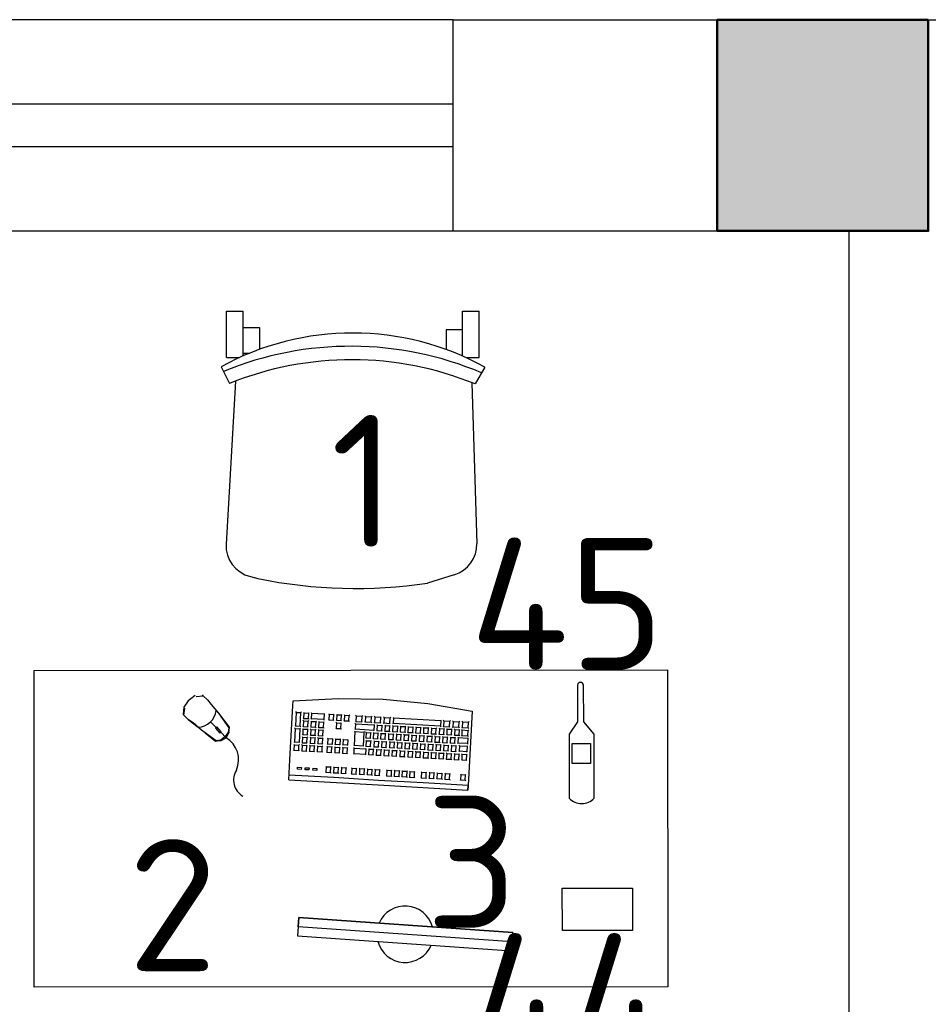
# Model space of a CAD drawing. Header units: millimetres. Extents: x 151654 to 877351, y 70322 to 154322.
# Tile 16 of 173: x 228051 to 229772, y 103674 to 105538. Entities that reach past the tile are written whole.
import ezdxf

# ---------------------------------------------------------------- set-up
doc = ezdxf.new("R2010")
doc.units = ezdxf.units.MM
doc.layers.add('kolonn', color=7, linetype='Continuous')
doc.layers.add('технологич.о', color=152, linetype='Continuous', lineweight=30)
doc.styles.add('GOST', font='isocpeur.ttf')

# ---------------------------------------------------------------- blocks, each defined once
blk = doc.blocks.new('ghsdd')
at = {"ltscale": 50, "true_color": 0x757575}
h = blk.add_hatch(color=8, dxfattribs=at)
h.paths.add_polyline_path([(0, 200), (-200, 200), (-200, 0), (0, 0)])
h.paths.add_polyline_path([(200, 0), (200, 200), (0, 200), (0, 0)])
h.paths.add_polyline_path([(0, 0), (-200, 0), (-200, -200), (0, -200)])
h.paths.add_polyline_path([(0, 0), (0, -200), (200, -200), (200, 0)])
at = {"lineweight": 50, "ltscale": 50}
blk.add_lwpolyline([(200, 200), (200, -200), (-200, -200), (-200, 200), (200, 200)], dxfattribs=at)
blk = doc.blocks.new('клавиатура')
at = {"layer": 'технологич.о', "ltscale": 2}
for p, q in [((-819747.7, 168021.3), (-819733.3, 168105.6)), ((-819733.3, 168105.6), (-819592.6, 168097.4)), ((-819714.5, 168085.6), (-819713.1, 168087)), ((-819712.4, 168098.6), (-819713.7, 168099.7)), ((-819713.1, 168087), (-819712.4, 168098.6)), ((-819713.1, 168087), (-819702.6, 168086.4)), ((-819701.9, 168098), (-819712.4, 168098.6)), ((-819702.6, 168086.4), (-819701.9, 168098)), ((-819702.6, 168086.4), (-819701.7, 168085.3)), ((-819701.9, 168098), (-819700.9, 168098.7)), ((-819699, 168085.1), (-819697.8, 168086)), ((-819697.1, 168097.7), (-819698.3, 168098.8)), ((-819697.8, 168086), (-819697.1, 168097.7)), ((-819697.8, 168086), (-819687.3, 168085.4)), ((-819686.6, 168097.1), (-819697.1, 168097.7)), ((-819687.3, 168085.4), (-819686.6, 168097.1)), ((-819687.3, 168085.4), (-819686.5, 168084.7)), ((-819686.6, 168097.1), (-819685.7, 168097.7)), ((-819682.4, 168096.8), (-819683.4, 168097.8)), ((-819683.4, 168078.8), (-819682.4, 168096.8)), ((-819682.4, 168096.8), (-819671.9, 168096.2)), ((-819671.9, 168096.2), (-819672.9, 168078.2)), ((-819671.9, 168096.2), (-819671.1, 168096.8)), ((-819667.1, 168095.9), (-819668, 168096.8)), ((-819667.9, 168081.1), (-819667.1, 168095.9)), ((-819667.1, 168095.9), (-819656.6, 168095.3)), ((-819656.6, 168095.3), (-819657.4, 168080.5)), ((-819656.6, 168095.3), (-819655.8, 168095.8)), ((-819652.7, 168085.2), (-819651.7, 168086)), ((-819651.1, 168095), (-819652.1, 168095.9)), ((-819651.7, 168086), (-819651.1, 168095)), ((-819651.7, 168086), (-819641.1, 168085.4)), ((-819640.6, 168094.4), (-819651.1, 168095)), ((-819641.1, 168085.4), (-819640.6, 168094.4)), ((-819641.1, 168085.4), (-819640.5, 168084.8)), ((-819640.6, 168094.4), (-819639.9, 168094.9)), ((-819613.1, 168092.8), (-819613.9, 168093.5)), ((-819613.7, 168083.8), (-819613.1, 168092.8)), ((-819602.6, 168092.2), (-819613.1, 168092.8)), ((-819603.1, 168083.2), (-819602.6, 168092.2)), ((-819602.6, 168092.2), (-819601.7, 168092.8)), ((-819592.6, 168097.4), (-819598, 168012.6)), ((-819593.9, 167927.3), (-819584.1, 168096.9)), ((-819584.1, 168096.9), (-819592.6, 168097.4)), ((-819591.9, 168097.4), (-819584.1, 168096.9)), ((-819715.4, 168067.9), (-819714.1, 168069.2)), ((-819713.5, 168080.8), (-819714.7, 168081.9)), ((-819714.1, 168069.2), (-819713.5, 168080.8)), ((-819714.1, 168069.2), (-819703.6, 168068.6)), ((-819702.9, 168080.2), (-819713.5, 168080.8)), ((-819703.6, 168068.6), (-819702.9, 168080.2)), ((-819703.6, 168068.6), (-819702.8, 168067.6)), ((-819702.9, 168080.2), (-819701.9, 168080.9)), ((-819699.1, 168066.6), (-819700.1, 168067.5)), ((-819699.9, 168071.3), (-819698.8, 168072.2)), ((-819699.6, 168057.6), (-819699.1, 168066.6)), ((-819698.2, 168081.2), (-819699.3, 168082.2)), ((-819688.6, 168066), (-819699.1, 168066.6)), ((-819698.8, 168072.2), (-819698.2, 168081.2)), ((-819698.8, 168072.2), (-819688.2, 168071.6)), ((-819687.7, 168080.6), (-819698.2, 168081.2)), ((-819689.1, 168057), (-819688.6, 168066)), ((-819688.6, 168066), (-819687.8, 168066.5)), ((-819688.2, 168071.6), (-819687.7, 168080.6)), ((-819688.2, 168071.6), (-819687.5, 168070.9)), ((-819687.7, 168080.6), (-819686.8, 168081.2)), ((-819684.5, 168077.9), (-819683.4, 168078.8)), ((-819683.3, 168073.1), (-819684.3, 168074)), ((-819683.9, 168064.2), (-819683.3, 168073.1)), ((-819683.4, 168078.8), (-819672.9, 168078.2)), ((-819672.8, 168072.5), (-819683.3, 168073.1)), ((-819673.3, 168063.6), (-819672.8, 168072.5)), ((-819672.9, 168078.2), (-819672.3, 168077.5)), ((-819672.8, 168072.5), (-819672.1, 168073)), ((-819669.4, 168065.2), (-819668.4, 168066)), ((-819668.9, 168080.2), (-819667.9, 168081.1)), ((-819667.9, 168075), (-819668.8, 168075.8)), ((-819668.4, 168066), (-819667.9, 168075)), ((-819668.4, 168066), (-819657.8, 168065.4)), ((-819667.9, 168081.1), (-819657.4, 168080.5)), ((-819657.3, 168074.4), (-819667.9, 168075)), ((-819657.8, 168065.4), (-819657.3, 168074.4)), ((-819657.4, 168080.5), (-819656.8, 168079.9)), ((-819657.3, 168074.4), (-819656.6, 168074.9)), ((-819652.8, 168065.9), (-819653.7, 168066.8)), ((-819653.5, 168070.7), (-819652.5, 168071.5)), ((-819653.3, 168057), (-819652.8, 168065.9)), ((-819652, 168080.5), (-819652.9, 168081.3)), ((-819642.3, 168065.3), (-819652.8, 168065.9)), ((-819652.5, 168071.5), (-819652, 168080.5)), ((-819652.5, 168071.5), (-819642, 168070.9)), ((-819641.5, 168079.9), (-819652, 168080.5)), ((-819642.3, 168065.3), (-819641.6, 168065.8)), ((-819642, 168070.9), (-819641.5, 168079.9)), ((-819642, 168070.9), (-819641.4, 168070.3)), ((-819641.5, 168079.9), (-819640.8, 168080.4)), ((-819614.5, 168083.2), (-819613.7, 168083.8)), ((-819613.7, 168083.8), (-819603.1, 168083.2)), ((-819603.1, 168083.2), (-819602.3, 168082.4)), ((-819715.5, 168046), (-819716.6, 168047.1)), ((-819716.4, 168050.3), (-819715.2, 168051.6)), ((-819714.5, 168063.2), (-819715.6, 168064.3)), ((-819715.2, 168051.6), (-819714.5, 168063.2)), ((-819715.2, 168051.6), (-819704.6, 168051)), ((-819704, 168062.6), (-819714.5, 168063.2)), ((-819704.6, 168051), (-819704, 168062.6)), ((-819704.6, 168051), (-819703.9, 168050)), ((-819704, 168062.6), (-819703, 168063.2)), ((-819699.9, 168052), (-819700.9, 168052.9)), ((-819700.7, 168056.8), (-819699.6, 168057.6)), ((-819700.5, 168043.1), (-819699.9, 168052)), ((-819689.4, 168051.4), (-819699.9, 168052)), ((-819699.6, 168057.6), (-819689.1, 168057)), ((-819689.9, 168042.5), (-819689.4, 168051.4)), ((-819689.4, 168051.4), (-819688.7, 168051.9)), ((-819689.1, 168057), (-819688.4, 168056.4)), ((-819685.7, 168048.8), (-819684.7, 168049.6)), ((-819684.2, 168058.5), (-819685.1, 168059.3)), ((-819684.9, 168063.3), (-819683.9, 168064.2)), ((-819684.7, 168049.6), (-819684.2, 168058.5)), ((-819684.7, 168049.6), (-819674.2, 168048.9)), ((-819673.7, 168057.9), (-819684.2, 168058.5)), ((-819683.9, 168064.2), (-819673.3, 168063.6)), ((-819674.2, 168048.9), (-819673.7, 168057.9)), ((-819674.2, 168048.9), (-819673.6, 168048.4)), ((-819673.7, 168057.9), (-819673, 168058.4)), ((-819673.3, 168063.6), (-819672.7, 168062.9)), ((-819670.2, 168050.7), (-819669.2, 168051.4)), ((-819668.7, 168060.4), (-819669.5, 168061.2)), ((-819669.2, 168051.4), (-819668.7, 168060.4)), ((-819669.2, 168051.4), (-819658.7, 168050.8)), ((-819658.2, 168059.8), (-819668.7, 168060.4)), ((-819658.7, 168050.8), (-819658.2, 168059.8)), ((-819658.7, 168050.8), (-819658.1, 168050.2)), ((-819658.2, 168059.8), (-819657.5, 168060.2)), ((-819657.8, 168065.4), (-819657.3, 168064.8)), ((-819653.7, 168051.4), (-819654.6, 168052.2)), ((-819654.3, 168056.2), (-819653.3, 168057)), ((-819654.2, 168042.4), (-819653.7, 168051.4)), ((-819643.1, 168050.8), (-819653.7, 168051.4)), ((-819653.3, 168057), (-819642.8, 168056.3)), ((-819643.7, 168041.8), (-819643.1, 168050.8)), ((-819643.1, 168050.8), (-819642.4, 168051.3)), ((-819642.8, 168056.3), (-819642.3, 168065.3)), ((-819642.8, 168056.3), (-819642.2, 168055.7)), ((-819615.7, 168048.1), (-819616.5, 168048.8)), ((-819616.2, 168053.6), (-819615.4, 168054.3)), ((-819616.2, 168039.1), (-819615.7, 168048.1)), ((-819605.2, 168047.5), (-819615.7, 168048.1)), ((-819614.8, 168063.2), (-819615.6, 168064)), ((-819615.4, 168054.3), (-819614.8, 168063.2)), ((-819615.4, 168054.3), (-819604.8, 168053.7)), ((-819604.3, 168062.6), (-819614.8, 168063.2)), ((-819605.7, 168038.5), (-819605.2, 168047.5)), ((-819605.2, 168047.5), (-819604.3, 168048.1)), ((-819604.8, 168053.7), (-819604.3, 168062.6)), ((-819604.8, 168053.7), (-819604.1, 168052.9)), ((-819604.3, 168062.6), (-819603.4, 168063.3)), ((-819720.7, 167956.1), (-819715.5, 168046)), ((-819715.5, 168046), (-819705, 168045.4)), ((-819705, 168045.4), (-819710.2, 167955.5)), ((-819705, 168045.4), (-819704.1, 168046)), ((-819700.8, 168037.3), (-819701.7, 168038.2)), ((-819701.5, 168042.2), (-819700.5, 168043.1)), ((-819701.3, 168028.3), (-819700.8, 168037.3)), ((-819690.3, 168036.7), (-819700.8, 168037.3)), ((-819700.5, 168043.1), (-819689.9, 168042.5)), ((-819690.8, 168027.7), (-819690.3, 168036.7)), ((-819690.3, 168036.7), (-819689.5, 168037.2)), ((-819689.9, 168042.5), (-819689.3, 168041.8)), ((-819685.9, 168029.2), (-819686.8, 168030)), ((-819686.5, 168034.2), (-819685.5, 168035)), ((-819686.4, 168020.3), (-819685.9, 168029.2)), ((-819685, 168044), (-819685.9, 168044.8)), ((-819675.4, 168028.6), (-819685.9, 168029.2)), ((-819685.5, 168035), (-819685, 168044)), ((-819685.5, 168035), (-819675, 168034.4)), ((-819674.5, 168043.3), (-819685, 168044)), ((-819675.9, 168019.6), (-819675.4, 168028.6)), ((-819675.4, 168028.6), (-819674.7, 168029.1)), ((-819675, 168034.4), (-819674.5, 168043.3)), ((-819675, 168034.4), (-819674.4, 168033.8)), ((-819674.5, 168043.3), (-819673.8, 168043.8)), ((-819670.4, 168031.1), (-819671.2, 168031.9)), ((-819671, 168036.1), (-819670.1, 168036.8)), ((-819670.9, 168022.1), (-819670.4, 168031.1)), ((-819669.5, 168045.8), (-819670.4, 168046.6)), ((-819659.9, 168030.5), (-819670.4, 168031.1)), ((-819670.1, 168036.8), (-819669.5, 168045.8)), ((-819670.1, 168036.8), (-819659.5, 168036.2)), ((-819659, 168045.2), (-819669.5, 168045.8)), ((-819660.4, 168021.5), (-819659.9, 168030.5)), ((-819659.9, 168030.5), (-819659.2, 168030.9)), ((-819659.5, 168036.2), (-819659, 168045.2)), ((-819659.5, 168036.2), (-819659, 168035.7)), ((-819659, 168045.2), (-819658.4, 168045.6)), ((-819654.5, 168036.8), (-819655.4, 168037.7)), ((-819655.2, 168041.6), (-819654.2, 168042.4)), ((-819655, 168027.9), (-819654.5, 168036.8)), ((-819644, 168036.2), (-819654.5, 168036.8)), ((-819654.2, 168042.4), (-819643.7, 168041.8)), ((-819644.5, 168027.3), (-819644, 168036.2)), ((-819644, 168036.2), (-819643.3, 168036.7)), ((-819643.7, 168041.8), (-819643.1, 168041.2)), ((-819616.6, 168033.3), (-819617.4, 168034)), ((-819617.1, 168038.4), (-819616.2, 168039.1)), ((-819617.1, 168024.3), (-819616.6, 168033.3)), ((-819606.1, 168032.7), (-819616.6, 168033.3)), ((-819616.2, 168039.1), (-819605.7, 168038.5)), ((-819606.6, 168023.7), (-819606.1, 168032.7)), ((-819606.1, 168032.7), (-819605.1, 168033.3)), ((-819605.7, 168038.5), (-819604.9, 168037.7)), ((-819756.1, 167936.7), (-819747.7, 168021.3)), ((-819703.2, 168012.6), (-819702.2, 168013.4)), ((-819701.7, 168022.4), (-819702.6, 168023.3)), ((-819702.3, 168027.5), (-819701.3, 168028.3)), ((-819702.2, 168013.4), (-819701.7, 168022.4)), ((-819702.2, 168013.4), (-819691.6, 168012.8)), ((-819691.1, 168021.8), (-819701.7, 168022.4)), ((-819701.3, 168028.3), (-819690.8, 168027.7)), ((-819691.6, 168012.8), (-819691.1, 168021.8)), ((-819691.6, 168012.8), (-819691, 168012.2)), ((-819691.1, 168021.8), (-819690.4, 168022.3)), ((-819690.8, 168027.7), (-819690.1, 168027.1)), ((-819686.7, 168014.3), (-819687.6, 168015.1)), ((-819687.4, 168019.5), (-819686.4, 168020.3)), ((-819687.3, 168005.3), (-819686.7, 168014.3)), ((-819676.2, 168013.7), (-819686.7, 168014.3)), ((-819686.4, 168020.3), (-819675.9, 168019.6)), ((-819676.7, 168004.7), (-819676.2, 168013.7)), ((-819676.2, 168013.7), (-819675.6, 168014.2)), ((-819675.9, 168019.6), (-819675.3, 168019.1)), ((-819671.3, 168016.2), (-819672.1, 168017)), ((-819671.9, 168021.4), (-819670.9, 168022.1)), ((-819671.8, 168007.2), (-819671.3, 168016.2)), ((-819660.7, 168015.6), (-819671.3, 168016.2)), ((-819670.9, 168022.1), (-819660.4, 168021.5)), ((-819661.3, 168006.6), (-819660.7, 168015.6)), ((-819660.7, 168015.6), (-819660.1, 168016)), ((-819660.4, 168021.5), (-819659.8, 168020.9)), ((-819656.9, 168012.5), (-819655.9, 168013.3)), ((-819655.4, 168022.3), (-819656.3, 168023.1)), ((-819656, 168027.1), (-819655, 168027.9)), ((-819655.9, 168013.3), (-819655.4, 168022.3)), ((-819655.9, 168013.3), (-819645.3, 168012.7)), ((-819644.8, 168021.7), (-819655.4, 168022.3)), ((-819655, 168027.9), (-819644.5, 168027.3)), ((-819645.3, 168012.7), (-819644.8, 168021.7)), ((-819645.3, 168012.7), (-819644.8, 168012.1)), ((-819644.8, 168021.7), (-819644.1, 168022.2)), ((-819644.5, 168027.3), (-819643.9, 168026.6)), ((-819617.4, 168018.4), (-819618.2, 168019.1)), ((-819618, 168023.7), (-819617.1, 168024.3)), ((-819618, 168009.4), (-819617.4, 168018.4)), ((-819606.9, 168017.8), (-819617.4, 168018.4)), ((-819617.1, 168024.3), (-819606.6, 168023.7)), ((-819607.4, 168008.8), (-819606.9, 168017.8)), ((-819606.9, 168017.8), (-819606, 168018.4)), ((-819606.6, 168023.7), (-819605.8, 168022.9)), ((-819598, 168012.6), (-819602.5, 167927.8)), ((-819703.3, 167993.3), (-819704.3, 167994.1)), ((-819704, 167998.1), (-819703, 167998.9)), ((-819703.9, 167984.3), (-819703.3, 167993.3)), ((-819702.5, 168007.8), (-819703.4, 168008.7)), ((-819692.8, 167992.7), (-819703.3, 167993.3)), ((-819703, 167998.9), (-819702.5, 168007.8)), ((-819703, 167998.9), (-819692.5, 167998.2)), ((-819692, 168007.2), (-819702.5, 168007.8)), ((-819693.3, 167983.7), (-819692.8, 167992.7)), ((-819692.8, 167992.7), (-819692.1, 167993.1)), ((-819692.5, 167998.2), (-819692, 168007.2)), ((-819692.5, 167998.2), (-819691.9, 167997.6)), ((-819692, 168007.2), (-819691.2, 168007.7)), ((-819687.6, 167999.8), (-819688.4, 168000.6)), ((-819688.2, 168004.6), (-819687.3, 168005.3)), ((-819688.1, 167990.8), (-819687.6, 167999.8)), ((-819677.1, 167999.1), (-819687.6, 167999.8)), ((-819687.3, 168005.3), (-819676.7, 168004.7)), ((-819677.6, 167990.2), (-819677.1, 167999.1)), ((-819677.1, 167999.1), (-819676.4, 167999.6)), ((-819676.7, 168004.7), (-819676.2, 168004.2)), ((-819673.5, 167991.9), (-819672.6, 167992.6)), ((-819672.1, 168001.6), (-819672.9, 168002.4)), ((-819672.7, 168006.5), (-819671.8, 168007.2)), ((-819672.6, 167992.6), (-819672.1, 168001.6)), ((-819672.6, 167992.6), (-819662.1, 167992)), ((-819661.6, 168001), (-819672.1, 168001.6)), ((-819671.8, 168007.2), (-819661.3, 168006.6)), ((-819662.1, 167992), (-819661.6, 168001)), ((-819662.1, 167992), (-819661.6, 167991.5)), ((-819661.6, 168001), (-819661, 168001.4)), ((-819661.3, 168006.6), (-819660.7, 168006)), ((-819657.1, 167992.7), (-819657.9, 167993.5)), ((-819657.7, 167997.5), (-819656.7, 167998.3)), ((-819657.6, 167983.8), (-819657.1, 167992.7)), ((-819656.2, 168007.2), (-819657.1, 168008.1)), ((-819646.5, 167992.1), (-819657.1, 167992.7)), ((-819656.7, 167998.3), (-819656.2, 168007.2)), ((-819656.7, 167998.3), (-819646.2, 167997.6)), ((-819645.7, 168006.6), (-819656.2, 168007.2)), ((-819647.1, 167983.1), (-819646.5, 167992.1)), ((-819646.5, 167992.1), (-819645.9, 167992.6)), ((-819646.2, 167997.6), (-819645.7, 168006.6)), ((-819646.2, 167997.6), (-819645.6, 167997.1)), ((-819645.7, 168006.6), (-819645, 168007.1)), ((-819618.7, 167996.3), (-819619.5, 167997)), ((-819619.2, 167987.3), (-819618.7, 167996.3)), ((-819618.8, 168008.7), (-819618, 168009.4)), ((-819608.2, 167995.7), (-819618.7, 167996.3)), ((-819618, 168009.4), (-819607.4, 168008.8)), ((-819608.7, 167986.7), (-819608.2, 167995.7)), ((-819608.2, 167995.7), (-819607.3, 167996.3)), ((-819607.4, 168008.8), (-819606.7, 168008)), ((-819704.2, 167978.7), (-819705.1, 167979.6)), ((-819704.9, 167983.5), (-819703.9, 167984.3)), ((-819704.7, 167969.8), (-819704.2, 167978.7)), ((-819693.7, 167978.1), (-819704.2, 167978.7)), ((-819703.9, 167984.3), (-819693.3, 167983.7)), ((-819694.2, 167969.2), (-819693.7, 167978.1)), ((-819693.7, 167978.1), (-819693, 167978.6)), ((-819693.3, 167983.7), (-819692.7, 167983.1)), ((-819689.9, 167975.5), (-819689, 167976.2)), ((-819688.4, 167985.2), (-819689.3, 167986)), ((-819689, 167990), (-819688.1, 167990.8)), ((-819689, 167976.2), (-819688.4, 167985.2)), ((-819689, 167976.2), (-819678.4, 167975.6)), ((-819677.9, 167984.6), (-819688.4, 167985.2)), ((-819688.1, 167990.8), (-819677.6, 167990.2)), ((-819678.4, 167975.6), (-819677.9, 167984.6)), ((-819678.4, 167975.6), (-819677.9, 167975.1)), ((-819677.9, 167984.6), (-819677.3, 167985)), ((-819677.6, 167990.2), (-819677, 167989.6)), ((-819673.8, 167972.5), (-819674.6, 167973.3)), ((-819674.4, 167977.4), (-819673.5, 167978.1)), ((-819674.3, 167963.6), (-819673.8, 167972.5)), ((-819672.9, 167987), (-819673.8, 167987.8)), ((-819663.3, 167971.9), (-819673.8, 167972.5)), ((-819673.5, 167978.1), (-819672.9, 167987)), ((-819673.5, 167978.1), (-819662.9, 167977.5)), ((-819662.4, 167986.4), (-819672.9, 167987)), ((-819662.9, 167977.5), (-819662.4, 167986.4)), ((-819662.9, 167977.5), (-819662.4, 167976.9)), ((-819662.4, 167986.4), (-819661.8, 167986.9)), ((-819657.9, 167977.7), (-819658.8, 167978.5)), ((-819658.6, 167983), (-819657.6, 167983.8)), ((-819658.5, 167968.7), (-819657.9, 167977.7)), ((-819647.4, 167977), (-819657.9, 167977.7)), ((-819657.6, 167983.8), (-819647.1, 167983.1)), ((-819647.9, 167968.1), (-819647.4, 167977)), ((-819647.4, 167977), (-819646.7, 167977.5)), ((-819647.1, 167983.1), (-819646.5, 167982.6)), ((-819620.9, 167972.2), (-819620.1, 167972.9)), ((-819619.6, 167981.8), (-819620.3, 167982.6)), ((-819620.1, 167986.6), (-819619.2, 167987.3)), ((-819620.1, 167972.9), (-819619.6, 167981.8)), ((-819620.1, 167972.9), (-819609.6, 167972.2)), ((-819609, 167981.2), (-819619.6, 167981.8)), ((-819619.2, 167987.3), (-819608.7, 167986.7)), ((-819609.6, 167972.2), (-819609, 167981.2)), ((-819609, 167981.2), (-819608.1, 167981.8)), ((-819608.7, 167986.7), (-819607.9, 167985.9)), ((-819721.8, 167954.9), (-819720.7, 167956.1)), ((-819720.7, 167956.1), (-819710.2, 167955.5)), ((-819710.2, 167955.5), (-819709.5, 167954.6)), ((-819706.5, 167954.4), (-819705.5, 167955.2)), ((-819705, 167964.2), (-819705.9, 167965)), ((-819705.7, 167969), (-819704.7, 167969.8)), ((-819705.5, 167955.2), (-819705, 167964.2)), ((-819705.5, 167955.2), (-819695, 167954.6)), ((-819694.5, 167963.6), (-819705, 167964.2)), ((-819704.7, 167969.8), (-819694.2, 167969.2)), ((-819695, 167954.6), (-819694.5, 167963.6)), ((-819695, 167954.6), (-819694.4, 167954)), ((-819694.5, 167963.6), (-819693.8, 167964)), ((-819694.2, 167969.2), (-819693.6, 167968.6)), ((-819690.1, 167956.1), (-819690.9, 167956.9)), ((-819690.7, 167961), (-819689.8, 167961.7)), ((-819690.6, 167947.1), (-819690.1, 167956.1)), ((-819689.3, 167970.7), (-819690.1, 167971.4)), ((-819679.6, 167955.5), (-819690.1, 167956.1)), ((-819689.8, 167961.7), (-819689.3, 167970.7)), ((-819689.8, 167961.7), (-819679.3, 167961.1)), ((-819678.7, 167970.1), (-819689.3, 167970.7)), ((-819680.1, 167946.5), (-819679.6, 167955.5)), ((-819679.6, 167955.5), (-819679, 167955.9)), ((-819679.3, 167961.1), (-819678.7, 167970.1)), ((-819679.3, 167961.1), (-819678.7, 167960.5)), ((-819678.7, 167970.1), (-819678.1, 167970.5)), ((-819674.6, 167958), (-819675.4, 167958.7)), ((-819675.2, 167962.8), (-819674.3, 167963.6)), ((-819675.2, 167949), (-819674.6, 167958)), ((-819664.1, 167957.3), (-819674.6, 167958)), ((-819674.3, 167963.6), (-819663.8, 167962.9)), ((-819664.6, 167948.4), (-819664.1, 167957.3)), ((-819664.1, 167957.3), (-819663.5, 167957.8)), ((-819663.8, 167962.9), (-819663.3, 167971.9)), ((-819663.8, 167962.9), (-819663.3, 167962.4)), ((-819663.3, 167971.9), (-819662.7, 167972.3)), ((-819658.8, 167962.6), (-819659.7, 167963.5)), ((-819659.4, 167967.9), (-819658.5, 167968.7)), ((-819659.3, 167953.7), (-819658.8, 167962.6)), ((-819648.3, 167962), (-819658.8, 167962.6)), ((-819658.5, 167968.7), (-819647.9, 167968.1)), ((-819648.8, 167953.1), (-819648.3, 167962)), ((-819648.3, 167962), (-819647.6, 167962.5)), ((-819647.9, 167968.1), (-819647.4, 167967.5)), ((-819621.8, 167957.7), (-819620.9, 167958.3)), ((-819620.4, 167967.3), (-819621.2, 167968)), ((-819620.9, 167958.3), (-819620.4, 167967.3)), ((-819620.9, 167958.3), (-819610.4, 167957.7)), ((-819609.9, 167966.7), (-819620.4, 167967.3)), ((-819610.4, 167957.7), (-819609.9, 167966.7)), ((-819610.4, 167957.7), (-819609.6, 167956.9)), ((-819609.9, 167966.7), (-819609, 167967.3)), ((-819609.6, 167972.2), (-819608.8, 167971.5)), ((-819757.4, 167851.6), (-819756.1, 167936.7)), ((-819722.8, 167937.4), (-819721.7, 167938.5)), ((-819721, 167950.1), (-819722.1, 167951)), ((-819721.7, 167938.5), (-819721, 167950.1)), ((-819721.7, 167938.5), (-819711.2, 167937.9)), ((-819710.5, 167949.5), (-819721, 167950.1)), ((-819711.2, 167937.9), (-819710.5, 167949.5)), ((-819711.2, 167937.9), (-819710.5, 167937)), ((-819710.5, 167949.5), (-819709.7, 167950.1)), ((-819706.7, 167934.6), (-819707.6, 167935.4)), ((-819707.4, 167939.6), (-819706.4, 167940.3)), ((-819705.9, 167949.3), (-819706.8, 167950.1)), ((-819706.4, 167940.3), (-819705.9, 167949.3)), ((-819706.4, 167940.3), (-819695.9, 167939.7)), ((-819695.4, 167948.7), (-819705.9, 167949.3)), ((-819695.9, 167939.7), (-819695.4, 167948.7)), ((-819695.9, 167939.7), (-819695.3, 167939.1)), ((-819695.4, 167948.7), (-819694.7, 167949.2)), ((-819691, 167941.2), (-819691.8, 167942)), ((-819691.6, 167946.4), (-819690.6, 167947.1)), ((-819691.5, 167932.3), (-819691, 167941.2)), ((-819680.5, 167940.6), (-819691, 167941.2)), ((-819690.6, 167947.1), (-819680.1, 167946.5)), ((-819681, 167931.7), (-819680.5, 167940.6)), ((-819680.5, 167940.6), (-819679.8, 167941.1)), ((-819680.1, 167946.5), (-819679.6, 167946)), ((-819675.5, 167943.1), (-819676.3, 167943.9)), ((-819676.1, 167948.3), (-819675.2, 167949)), ((-819676, 167934.1), (-819675.5, 167943.1)), ((-819665, 167942.5), (-819675.5, 167943.1)), ((-819675.2, 167949), (-819664.6, 167948.4)), ((-819665.5, 167933.5), (-819665, 167942.5)), ((-819665, 167942.5), (-819664.4, 167942.9)), ((-819664.6, 167948.4), (-819664.1, 167947.8)), ((-819661.2, 167938), (-819660.2, 167938.8)), ((-819659.7, 167947.8), (-819660.5, 167948.6)), ((-819660.3, 167952.9), (-819659.3, 167953.7)), ((-819660.2, 167938.8), (-819659.7, 167947.8)), ((-819660.2, 167938.8), (-819649.7, 167938.2)), ((-819649.1, 167947.1), (-819659.7, 167947.8)), ((-819659.3, 167953.7), (-819648.8, 167953.1)), ((-819649.7, 167938.2), (-819649.1, 167947.1)), ((-819649.7, 167938.2), (-819649.1, 167937.6)), ((-819649.1, 167947.1), (-819648.5, 167947.6)), ((-819648.8, 167953.1), (-819648.2, 167952.5)), ((-819622.6, 167943), (-819621.8, 167943.7)), ((-819621.3, 167952.7), (-819622, 167953.4)), ((-819621.8, 167943.7), (-819621.3, 167952.7)), ((-819621.8, 167943.7), (-819611.2, 167943.1)), ((-819610.7, 167952.1), (-819621.3, 167952.7)), ((-819611.2, 167943.1), (-819610.7, 167952.1)), ((-819611.2, 167943.1), (-819610.5, 167942.3)), ((-819610.7, 167952.1), (-819609.8, 167952.7)), ((-819723.9, 167919.5), (-819722.8, 167920.7)), ((-819722.1, 167932.3), (-819723.1, 167933.2)), ((-819722.8, 167920.7), (-819722.1, 167932.3)), ((-819722.8, 167920.7), (-819712.2, 167920.1)), ((-819711.6, 167931.6), (-819722.1, 167932.3)), ((-819712.2, 167920.1), (-819711.6, 167931.6)), ((-819712.2, 167920.1), (-819711.5, 167919.2)), ((-819711.6, 167931.6), (-819710.7, 167932.2)), ((-819709.7, 167884), (-819707.6, 167919.8)), ((-819707.6, 167919.8), (-819708.5, 167920.7)), ((-819708.2, 167924.8), (-819707.3, 167925.6)), ((-819707.6, 167919.8), (-819697.1, 167919.2)), ((-819707.3, 167925.6), (-819706.7, 167934.6)), ((-819707.3, 167925.6), (-819696.7, 167925)), ((-819696.2, 167934), (-819706.7, 167934.6)), ((-819697.1, 167919.2), (-819699.2, 167883.4)), ((-819697.1, 167919.2), (-819696.4, 167919.7)), ((-819696.7, 167925), (-819696.2, 167934)), ((-819696.7, 167925), (-819696.1, 167924.4)), ((-819696.2, 167934), (-819695.5, 167934.4)), ((-819693.2, 167917.5), (-819692.3, 167918.2)), ((-819691.8, 167927.2), (-819692.6, 167928)), ((-819692.4, 167931.5), (-819691.5, 167932.3)), ((-819692.3, 167918.2), (-819691.8, 167927.2)), ((-819692.3, 167918.2), (-819681.8, 167917.6)), ((-819681.3, 167926.6), (-819691.8, 167927.2)), ((-819691.5, 167932.3), (-819681, 167931.7)), ((-819681.8, 167917.6), (-819681.3, 167926.6)), ((-819681.8, 167917.6), (-819681.2, 167917)), ((-819681.3, 167926.6), (-819680.6, 167927)), ((-819681, 167931.7), (-819680.4, 167931.1)), ((-819677.8, 167918.7), (-819676.9, 167919.4)), ((-819676.3, 167928.4), (-819677.2, 167929.1)), ((-819676.9, 167933.4), (-819676, 167934.1)), ((-819676.9, 167919.4), (-819676.3, 167928.4)), ((-819676.9, 167919.4), (-819666.3, 167918.8)), ((-819665.8, 167927.7), (-819676.3, 167928.4)), ((-819676, 167934.1), (-819665.5, 167933.5)), ((-819666.3, 167918.8), (-819665.8, 167927.7)), ((-819666.3, 167918.8), (-819665.8, 167918.2)), ((-819665.8, 167927.7), (-819665.2, 167928.2)), ((-819665.5, 167933.5), (-819665, 167933)), ((-819661.4, 167918.5), (-819662.3, 167919.4)), ((-819662, 167923.3), (-819661, 167924.1)), ((-819661.9, 167909.6), (-819661.4, 167918.5)), ((-819660.5, 167933.1), (-819661.4, 167933.9)), ((-819650.8, 167917.9), (-819661.4, 167918.5)), ((-819661, 167924.1), (-819660.5, 167933.1)), ((-819661, 167924.1), (-819650.5, 167923.5)), ((-819650, 167932.5), (-819660.5, 167933.1)), ((-819651.4, 167909), (-819650.8, 167917.9)), ((-819650.8, 167917.9), (-819650.2, 167918.4)), ((-819650.5, 167923.5), (-819650, 167932.5)), ((-819650.5, 167923.5), (-819649.9, 167922.9)), ((-819650, 167932.5), (-819649.3, 167932.9)), ((-819623.9, 167920.5), (-819623.1, 167921.2)), ((-819622.6, 167930.2), (-819623.3, 167930.9)), ((-819623.1, 167921.2), (-819622.6, 167930.2)), ((-819623.1, 167921.2), (-819612.5, 167920.6)), ((-819612, 167929.6), (-819622.6, 167930.2)), ((-819612.5, 167920.6), (-819612, 167929.6)), ((-819612.5, 167920.6), (-819611.8, 167919.8)), ((-819612, 167929.6), (-819611.1, 167930.2)), ((-819602.5, 167927.8), (-819607.8, 167843)), ((-819603.7, 167757.6), (-819593.9, 167927.3)), ((-819724.1, 167897.2), (-819725.2, 167898.2)), ((-819724.9, 167902), (-819723.8, 167903.1)), ((-819723.1, 167914.7), (-819724.1, 167915.7)), ((-819723.8, 167903.1), (-819723.1, 167914.7)), ((-819723.8, 167903.1), (-819713.2, 167902.5)), ((-819712.6, 167914.1), (-819723.1, 167914.7)), ((-819713.2, 167902.5), (-819712.6, 167914.1)), ((-819713.2, 167902.5), (-819712.5, 167901.6)), ((-819712.6, 167914.1), (-819711.7, 167914.7)), ((-819694, 167900.1), (-819694.9, 167901.1)), ((-819694.8, 167883.2), (-819694, 167900.1)), ((-819694.3, 167903.5), (-819693.3, 167904.3)), ((-819694, 167900.1), (-819667.5, 167898.6)), ((-819692.8, 167913.3), (-819693.7, 167914.1)), ((-819693.3, 167904.3), (-819692.8, 167913.3)), ((-819693.3, 167904.3), (-819682.8, 167903.7)), ((-819682.3, 167912.7), (-819692.8, 167913.3)), ((-819682.8, 167903.7), (-819682.3, 167912.7)), ((-819682.8, 167903.7), (-819682.2, 167903.1)), ((-819682.3, 167912.7), (-819681.6, 167913.2)), ((-819678.7, 167903.8), (-819677.7, 167904.5)), ((-819677.2, 167913.5), (-819678, 167914.3)), ((-819677.7, 167904.5), (-819677.2, 167913.5)), ((-819677.7, 167904.5), (-819667.2, 167903.9)), ((-819666.7, 167912.9), (-819677.2, 167913.5)), ((-819667.5, 167898.6), (-819668.5, 167881.6)), ((-819667.5, 167898.6), (-819667, 167898.9)), ((-819667.2, 167903.9), (-819666.7, 167912.9)), ((-819667.2, 167903.9), (-819666.7, 167903.4)), ((-819666.7, 167912.9), (-819666.1, 167913.3)), ((-819663.5, 167881.4), (-819662.2, 167903.7)), ((-819662.2, 167903.7), (-819663.1, 167904.5)), ((-819662.9, 167908.8), (-819661.9, 167909.6)), ((-819662.2, 167903.7), (-819651.7, 167903)), ((-819661.9, 167909.6), (-819651.4, 167909)), ((-819651.7, 167903), (-819653, 167880.8)), ((-819651.7, 167903), (-819651, 167903.5)), ((-819651.4, 167909), (-819650.8, 167908.4)), ((-819624.2, 167901.1), (-819625, 167901.8)), ((-819624.8, 167906.1), (-819623.9, 167906.8)), ((-819624.8, 167892.1), (-819624.2, 167901.1)), ((-819623.4, 167915.7), (-819624.2, 167916.5)), ((-819613.7, 167900.5), (-819624.2, 167901.1)), ((-819623.9, 167906.8), (-819623.4, 167915.7)), ((-819623.9, 167906.8), (-819613.4, 167906.1)), ((-819612.9, 167915.1), (-819623.4, 167915.7)), ((-819614.2, 167891.5), (-819613.7, 167900.5)), ((-819613.7, 167900.5), (-819612.8, 167901.1)), ((-819613.4, 167906.1), (-819612.9, 167915.1)), ((-819613.4, 167906.1), (-819612.6, 167905.4)), ((-819612.9, 167915.1), (-819612, 167915.7)), ((-819726, 167884.4), (-819724.8, 167885.6)), ((-819724.8, 167885.6), (-819724.1, 167897.2)), ((-819724.8, 167885.6), (-819714.3, 167885)), ((-819713.6, 167896.6), (-819724.1, 167897.2)), ((-819714.3, 167885), (-819713.6, 167896.6)), ((-819714.3, 167885), (-819713.5, 167884.1)), ((-819713.6, 167896.6), (-819712.7, 167897.2)), ((-819710.7, 167883.3), (-819709.7, 167884)), ((-819709.7, 167884), (-819699.2, 167883.4)), ((-819699.2, 167883.4), (-819698.5, 167882.8)), ((-819696, 167882.3), (-819694.8, 167883.2)), ((-819694.8, 167883.2), (-819668.5, 167881.6)), ((-819668.5, 167881.6), (-819668.1, 167881.3)), ((-819664.5, 167880.8), (-819663.5, 167881.4)), ((-819663.5, 167881.4), (-819653, 167880.8)), ((-819653, 167880.8), (-819652.4, 167880.3)), ((-819625.1, 167886.2), (-819625.9, 167886.9)), ((-819625.6, 167891.4), (-819624.8, 167892.1)), ((-819625.6, 167877.2), (-819625.1, 167886.2)), ((-819614.6, 167885.6), (-819625.1, 167886.2)), ((-819624.8, 167892.1), (-819614.2, 167891.5)), ((-819615.1, 167876.6), (-819614.6, 167885.6)), ((-819614.6, 167885.6), (-819613.7, 167886.2)), ((-819614.2, 167891.5), (-819613.5, 167890.7)), ((-819727.2, 167862.7), (-819726.1, 167863.6)), ((-819725.5, 167872.6), (-819726.6, 167873.5)), ((-819726.1, 167863.6), (-819725.5, 167872.6)), ((-819726.1, 167863.6), (-819715.5, 167863)), ((-819715, 167871.9), (-819725.5, 167872.6)), ((-819715.5, 167863), (-819715, 167871.9)), ((-819715.5, 167863), (-819714.8, 167862.3)), ((-819715, 167871.9), (-819714.2, 167872.5)), ((-819680.8, 167860.3), (-819680.1, 167860.9)), ((-819679.6, 167869.9), (-819680.2, 167870.5)), ((-819680.1, 167860.9), (-819679.6, 167869.9)), ((-819680.1, 167860.9), (-819669.6, 167860.3)), ((-819679.6, 167869.9), (-819669, 167869.3)), ((-819669, 167869.3), (-819669.6, 167860.3)), ((-819669, 167869.3), (-819668.6, 167869.6)), ((-819664.2, 167869), (-819665.1, 167869.8)), ((-819664.8, 167860), (-819664.2, 167869)), ((-819653.7, 167868.4), (-819664.2, 167869)), ((-819654.2, 167859.4), (-819653.7, 167868.4)), ((-819653.7, 167868.4), (-819653, 167868.9)), ((-819626.2, 167866.8), (-819627, 167867.5)), ((-819626.7, 167857.8), (-819626.2, 167866.8)), ((-819626.5, 167876.5), (-819625.6, 167877.2)), ((-819615.7, 167866.2), (-819626.2, 167866.8)), ((-819625.6, 167877.2), (-819615.1, 167876.6)), ((-819616.2, 167857.2), (-819615.7, 167866.2)), ((-819615.7, 167866.2), (-819614.8, 167866.8)), ((-819615.1, 167876.6), (-819614.3, 167875.8)), ((-819753, 167766.3), (-819757.4, 167851.6)), ((-819727.2, 167843.2), (-819728.3, 167844.2)), ((-819728, 167848.1), (-819726.9, 167849)), ((-819727.8, 167834.2), (-819727.2, 167843.2)), ((-819726.4, 167857.9), (-819727.4, 167858.9)), ((-819716.7, 167842.6), (-819727.2, 167843.2)), ((-819726.9, 167849), (-819726.4, 167857.9)), ((-819726.9, 167849), (-819716.4, 167848.4)), ((-819715.9, 167857.3), (-819726.4, 167857.9)), ((-819717.2, 167833.6), (-819716.7, 167842.6)), ((-819716.7, 167842.6), (-819715.9, 167843.2)), ((-819716.4, 167848.4), (-819715.9, 167857.3)), ((-819716.4, 167848.4), (-819715.7, 167847.6)), ((-819715.9, 167857.3), (-819715, 167857.9)), ((-819712.6, 167847.3), (-819711.6, 167848.1)), ((-819711.1, 167857.1), (-819712, 167857.9)), ((-819711.6, 167848.1), (-819711.1, 167857.1)), ((-819711.6, 167848.1), (-819701.1, 167847.5)), ((-819700.5, 167856.4), (-819711.1, 167857.1)), ((-819701.1, 167847.5), (-819700.5, 167856.4)), ((-819701.1, 167847.5), (-819700.4, 167846.8)), ((-819700.5, 167856.4), (-819699.8, 167857)), ((-819681.7, 167845.7), (-819680.9, 167846.3)), ((-819680.4, 167855.3), (-819681.1, 167855.9)), ((-819680.9, 167846.3), (-819680.4, 167855.3)), ((-819680.9, 167846.3), (-819670.4, 167845.7)), ((-819680.4, 167855.3), (-819669.9, 167854.7)), ((-819669.9, 167854.7), (-819670.4, 167845.7)), ((-819670.4, 167845.7), (-819670, 167845.3)), ((-819669.9, 167854.7), (-819669.4, 167855)), ((-819669.6, 167860.3), (-819669.2, 167859.9)), ((-819666.6, 167844.6), (-819665.6, 167845.4)), ((-819665.1, 167854.4), (-819666, 167855.2)), ((-819665.7, 167859.2), (-819664.8, 167860)), ((-819665.6, 167845.4), (-819665.1, 167854.4)), ((-819665.6, 167845.4), (-819655.1, 167844.8)), ((-819654.6, 167853.8), (-819665.1, 167854.4)), ((-819664.8, 167860), (-819654.2, 167859.4)), ((-819655.1, 167844.8), (-819654.6, 167853.8)), ((-819655.1, 167844.8), (-819654.5, 167844.2)), ((-819654.6, 167853.8), (-819653.9, 167854.3)), ((-819654.2, 167859.4), (-819653.6, 167858.8)), ((-819628.5, 167842.5), (-819627.6, 167843.2)), ((-819627.1, 167852.2), (-819627.9, 167852.9)), ((-819627.6, 167857.1), (-819626.7, 167857.8)), ((-819627.6, 167843.2), (-819627.1, 167852.2)), ((-819627.6, 167843.2), (-819617.1, 167842.6)), ((-819616.6, 167851.6), (-819627.1, 167852.2)), ((-819626.7, 167857.8), (-819616.2, 167857.2)), ((-819617.1, 167842.6), (-819616.6, 167851.6)), ((-819617.1, 167842.6), (-819616.3, 167841.8)), ((-819616.6, 167851.6), (-819615.6, 167852.2)), ((-819616.2, 167857.2), (-819615.4, 167856.4)), ((-819607.8, 167843), (-819612.3, 167758.1)), ((-819729.7, 167800.9), (-819728.3, 167825)), ((-819728.3, 167825), (-819729.4, 167826)), ((-819728.9, 167833.3), (-819727.8, 167834.2)), ((-819728.3, 167825), (-819717.8, 167824.3)), ((-819727.8, 167834.2), (-819717.2, 167833.6)), ((-819717.8, 167824.3), (-819719.2, 167800.3)), ((-819717.8, 167824.3), (-819716.8, 167825)), ((-819717.2, 167833.6), (-819716.5, 167832.9)), ((-819713, 167824.1), (-819714, 167825.1)), ((-819713.5, 167815.1), (-819713, 167824.1)), ((-819702.5, 167823.5), (-819713, 167824.1)), ((-819703, 167814.5), (-819702.5, 167823.5)), ((-819702.5, 167823.5), (-819701.6, 167824.1)), ((-819697.6, 167823.2), (-819698.6, 167824.1)), ((-819682.6, 167830.9), (-819681.8, 167831.6)), ((-819681.3, 167840.5), (-819682, 167841.2)), ((-819681.8, 167831.6), (-819681.3, 167840.5)), ((-819681.8, 167831.6), (-819671.3, 167830.9)), ((-819681.3, 167840.5), (-819670.7, 167839.9)), ((-819670.7, 167839.9), (-819671.3, 167830.9)), ((-819671.3, 167830.9), (-819670.8, 167830.5)), ((-819670.7, 167839.9), (-819670.3, 167840.2)), ((-819667.5, 167829.8), (-819666.5, 167830.7)), ((-819665.9, 167839.6), (-819666.9, 167840.5)), ((-819666.5, 167830.7), (-819665.9, 167839.6)), ((-819666.5, 167830.7), (-819655.9, 167830.1)), ((-819655.4, 167839), (-819665.9, 167839.6)), ((-819655.9, 167830.1), (-819655.4, 167839)), ((-819655.9, 167830.1), (-819655.3, 167829.4)), ((-819655.4, 167839), (-819654.7, 167839.5)), ((-819629.3, 167827.9), (-819628.4, 167828.6)), ((-819627.9, 167837.5), (-819628.7, 167838.3)), ((-819628.4, 167828.6), (-819627.9, 167837.5)), ((-819628.4, 167828.6), (-819617.9, 167828)), ((-819617.4, 167836.9), (-819627.9, 167837.5)), ((-819617.9, 167828), (-819617.4, 167836.9)), ((-819617.9, 167828), (-819617.1, 167827.2)), ((-819617.4, 167836.9), (-819616.5, 167837.6)), ((-819713.8, 167809.5), (-819714.9, 167810.5)), ((-819714.7, 167814.1), (-819713.5, 167815.1)), ((-819714.3, 167800.5), (-819713.8, 167809.5)), ((-819703.3, 167808.8), (-819713.8, 167809.5)), ((-819713.5, 167815.1), (-819703, 167814.5)), ((-819703.8, 167799.9), (-819703.3, 167808.8)), ((-819703.3, 167808.8), (-819702.4, 167809.5)), ((-819703, 167814.5), (-819702.2, 167813.7)), ((-819698.5, 167808.6), (-819699.5, 167809.5)), ((-819699.3, 167813.3), (-819698.2, 167814.2)), ((-819699, 167799.6), (-819698.5, 167808.6)), ((-819688, 167808), (-819698.5, 167808.6)), ((-819698.2, 167814.2), (-819697.6, 167823.2)), ((-819698.2, 167814.2), (-819687.6, 167813.6)), ((-819687.1, 167822.6), (-819697.6, 167823.2)), ((-819688.5, 167799), (-819688, 167808)), ((-819688, 167808), (-819687.2, 167808.5)), ((-819687.6, 167813.6), (-819687.1, 167822.6)), ((-819687.6, 167813.6), (-819687, 167812.9)), ((-819687.1, 167822.6), (-819686.3, 167823.1)), ((-819683.2, 167807.7), (-819684.1, 167808.5)), ((-819683.9, 167812.5), (-819682.8, 167813.3)), ((-819683.7, 167798.7), (-819683.2, 167807.7)), ((-819682.3, 167822.3), (-819683.2, 167823.1)), ((-819672.6, 167807.1), (-819683.2, 167807.7)), ((-819682.8, 167813.3), (-819682.3, 167822.3)), ((-819682.8, 167813.3), (-819672.3, 167812.7)), ((-819671.8, 167821.7), (-819682.3, 167822.3)), ((-819673.2, 167798.1), (-819672.6, 167807.1)), ((-819672.6, 167807.1), (-819671.9, 167807.6)), ((-819672.3, 167812.7), (-819671.8, 167821.7)), ((-819672.3, 167812.7), (-819671.7, 167812.1)), ((-819671.8, 167821.7), (-819671.1, 167822.2)), ((-819667.8, 167806.8), (-819668.8, 167807.7)), ((-819668.6, 167811.6), (-819667.5, 167812.4)), ((-819668.4, 167797.8), (-819667.8, 167806.8)), ((-819667, 167821.4), (-819668, 167822.3)), ((-819657.3, 167806.2), (-819667.8, 167806.8)), ((-819667.5, 167812.4), (-819667, 167821.4)), ((-819667.5, 167812.4), (-819657, 167811.8)), ((-819656.5, 167820.8), (-819667, 167821.4)), ((-819657.8, 167797.2), (-819657.3, 167806.2)), ((-819657.3, 167806.2), (-819656.6, 167806.7)), ((-819657, 167811.8), (-819656.5, 167820.8)), ((-819657, 167811.8), (-819656.4, 167811.2)), ((-819656.5, 167820.8), (-819655.7, 167821.3)), ((-819625.7, 167803.8), (-819625.3, 167811.1)), ((-819625.3, 167811.1), (-819621.5, 167810.9)), ((-819621.5, 167810.9), (-819622, 167803.6)), ((-819731.9, 167785.5), (-819730.5, 167786.6)), ((-819730, 167795.6), (-819731.2, 167796.7)), ((-819731, 167800), (-819729.7, 167800.9)), ((-819730.5, 167786.6), (-819730, 167795.6)), ((-819730.5, 167786.6), (-819720, 167786)), ((-819719.5, 167795), (-819730, 167795.6)), ((-819729.7, 167800.9), (-819719.2, 167800.3)), ((-819720, 167786), (-819719.5, 167795)), ((-819720, 167786), (-819719.1, 167785.1)), ((-819719.5, 167795), (-819718.4, 167795.7)), ((-819719.2, 167800.3), (-819718.3, 167799.5)), ((-819714.7, 167794.7), (-819715.8, 167795.8)), ((-819715.6, 167799.5), (-819714.3, 167800.5)), ((-819715.2, 167785.7), (-819714.7, 167794.7)), ((-819704.2, 167794.1), (-819714.7, 167794.7)), ((-819714.3, 167800.5), (-819703.8, 167799.9)), ((-819704.7, 167785.1), (-819704.2, 167794.1)), ((-819704.2, 167794.1), (-819703.2, 167794.8)), ((-819703.8, 167799.9), (-819703, 167799.1)), ((-819699.4, 167793.8), (-819700.4, 167794.8)), ((-819700.2, 167798.7), (-819699, 167799.6)), ((-819699.9, 167784.8), (-819699.4, 167793.8)), ((-819688.8, 167793.2), (-819699.4, 167793.8)), ((-819699, 167799.6), (-819688.5, 167799)), ((-819689.3, 167784.2), (-819688.8, 167793.2)), ((-819688.8, 167793.2), (-819688, 167793.8)), ((-819688.5, 167799), (-819687.8, 167798.3)), ((-819684, 167792.9), (-819685, 167793.8)), ((-819684.7, 167797.9), (-819683.7, 167798.7)), ((-819684.5, 167784), (-819684, 167792.9)), ((-819673.5, 167792.3), (-819684, 167792.9)), ((-819683.7, 167798.7), (-819673.2, 167798.1)), ((-819674, 167783.3), (-819673.5, 167792.3)), ((-819673.5, 167792.3), (-819672.8, 167792.8)), ((-819673.2, 167798.1), (-819672.6, 167797.5)), ((-819668.7, 167792), (-819669.7, 167792.9)), ((-819669.4, 167797), (-819668.4, 167797.8)), ((-819669.2, 167783.1), (-819668.7, 167792)), ((-819658.2, 167791.4), (-819668.7, 167792)), ((-819668.4, 167797.8), (-819657.8, 167797.2)), ((-819658.7, 167782.5), (-819658.2, 167791.4)), ((-819658.2, 167791.4), (-819657.4, 167791.9)), ((-819657.8, 167797.2), (-819657.2, 167796.6)), ((-819626.6, 167789), (-819626.1, 167796.2)), ((-819622.8, 167788.8), (-819626.6, 167789)), ((-819626.1, 167796.2), (-819622.4, 167796)), ((-819622, 167803.6), (-819625.7, 167803.8)), ((-819622.4, 167796), (-819622.8, 167788.8)), ((-819733, 167770.5), (-819731.4, 167771.8)), ((-819730.9, 167780.7), (-819732.3, 167782.1)), ((-819731.4, 167771.8), (-819730.9, 167780.7)), ((-819731.4, 167771.8), (-819705.7, 167770.3)), ((-819705.2, 167779.2), (-819730.9, 167780.7)), ((-819716.5, 167784.7), (-819715.2, 167785.7)), ((-819715.2, 167785.7), (-819704.7, 167785.1)), ((-819705.7, 167770.3), (-819705.2, 167779.2)), ((-819705.7, 167770.3), (-819705, 167769.5)), ((-819705.2, 167779.2), (-819704.3, 167779.8)), ((-819704.7, 167785.1), (-819703.9, 167784.3)), ((-819702.1, 167768.9), (-819700.7, 167770)), ((-819700.2, 167778.9), (-819701.4, 167780.1)), ((-819701, 167783.9), (-819699.9, 167784.8)), ((-819700.7, 167770), (-819700.2, 167778.9)), ((-819700.7, 167770), (-819675, 167768.5)), ((-819700.2, 167778.9), (-819674.5, 167777.4)), ((-819699.9, 167784.8), (-819689.3, 167784.2)), ((-819689.3, 167784.2), (-819688.6, 167783.5)), ((-819685.6, 167783.1), (-819684.5, 167784)), ((-819684.5, 167784), (-819674, 167783.3)), ((-819674.5, 167777.4), (-819675, 167768.5)), ((-819675, 167768.5), (-819674.6, 167768)), ((-819674.5, 167777.4), (-819674.1, 167777.8)), ((-819674, 167783.3), (-819673.4, 167782.7)), ((-819671.2, 167767.3), (-819670.1, 167768.2)), ((-819669.6, 167777.2), (-819670.5, 167778.1)), ((-819670.3, 167782.2), (-819669.2, 167783.1)), ((-819670.1, 167768.2), (-819669.6, 167777.2)), ((-819670.1, 167768.2), (-819659.6, 167767.6)), ((-819659, 167776.6), (-819669.6, 167777.2)), ((-819669.2, 167783.1), (-819658.7, 167782.5)), ((-819659.6, 167767.6), (-819659, 167776.6)), ((-819659.6, 167767.6), (-819658.9, 167766.9)), ((-819659, 167776.6), (-819658.3, 167777.1)), ((-819658.7, 167782.5), (-819658.1, 167781.8)), ((-819627.4, 167774.5), (-819627, 167781.7)), ((-819623.7, 167774.3), (-819627.4, 167774.5)), ((-819627, 167781.7), (-819623.3, 167781.5)), ((-819623.3, 167781.5), (-819623.7, 167774.3)), ((-819744.6, 167765.8), (-819753, 167766.3)), ((-819641.7, 167759.8), (-819744.6, 167765.8)), ((-819603.7, 167757.6), (-819641.7, 167759.8))]:
    blk.add_line(p, q, dxfattribs=at)
blk = doc.blocks.new('мышка')
at = {"layer": 'технологич.о', "ltscale": 2}
for p, q in [((-819729.8, 167624.6), (-819703.5, 167645.1)), ((-819729.8, 167624.6), (-819702.4, 167644.5)), ((-819703.5, 167645.1), (-819693, 167643.8)), ((-819702.4, 167644.5), (-819693.6, 167643.3)), ((-819692.8, 167644.1), (-819694.8, 167644)), ((-819694.8, 167644), (-819692.8, 167644)), ((-819694.8, 167644), (-819692.9, 167643.9)), ((-819693.9, 167628.9), (-819683.5, 167639)), ((-819693.6, 167643.3), (-819685.4, 167637)), ((-819683.5, 167639), (-819692.8, 167644.1)), ((-819685.4, 167637), (-819679.1, 167628.9)), ((-819678.3, 167629.7), (-819683.5, 167639)), ((-819746.5, 167611.1), (-819729.8, 167624.6)), ((-819713.6, 167609.7), (-819702.7, 167620.2)), ((-819677.8, 167620.4), (-819697.6, 167592.6)), ((-819692.7, 167599.4), (-819677.2, 167619)), ((-819679.1, 167628.9), (-819677.8, 167620.4)), ((-819677.2, 167619), (-819678.7, 167629.3)), ((-819678.5, 167629.4), (-819678.4, 167626.8)), ((-819678.4, 167626.7), (-819678.3, 167629.7)), ((-819678.4, 167626.7), (-819678.3, 167629.7)), ((-819678.4, 167629.6), (-819678.4, 167626.8)), ((-819763, 167596), (-819755.1, 167604.1)), ((-819755.1, 167604.1), (-819746.5, 167611.1)), ((-819763, 167596), (-819764.7, 167594.4)), ((-819761.5, 167582.5), (-819763, 167596)), ((-819718.1, 167567.4), (-819703.4, 167585.9)), ((-819697.6, 167592.6), (-819711.7, 167576.5)), ((-819763.3, 167580.7), (-819757.4, 167572.2)), ((-819757.4, 167572.2), (-819753.4, 167567.1)), ((-819753.4, 167567.1), (-819741.4, 167559)), ((-819718.1, 167567.4), (-819726.1, 167559.3)), ((-819711.7, 167576.5), (-819718.1, 167567.4)), ((-819741.4, 167559), (-819727.7, 167557.7)), ((-819726.1, 167559.3), (-819739.6, 167560.8)), ((-819727.7, 167557.7), (-819726.1, 167559.3))]:
    blk.add_line(p, q, dxfattribs=at)
blk.add_lwpolyline([(-819704, 167621.6), (-819701.6, 167619), (-819692.4, 167627.3), (-819694.8, 167629.9)], close=True, dxfattribs=at)
for centre, radius, start, end in [((-819641.9, 167614.8), 48.1, 65.8484, 149.818), ((-819603.3, 167688.2), 35.1, 237.3081, 329.7333), ((-819739.4, 167584.6), 36, 2.1523, 83.1992)]:
    blk.add_arc(centre, radius, start, end, dxfattribs=at)
blk = doc.blocks.new('монитор')
at = {"layer": 'технологич.о', "ltscale": 2}
for points in [[(-819343, 167776.8), (-819308, 167774.3), (-819279.3, 168179.5), (-819314.3, 168182)], [(-819314.3, 168182), (-819296.8, 168180.7), (-819325.5, 167775.5), (-819343, 167776.8)]]:
    blk.add_lwpolyline(points, close=True, dxfattribs=at)
for start, end in [(105.1069, 246.7874), (285.1069, 66.7874)]:
    blk.add_arc((-819311.1, 167978.1), 53.5, start, end, dxfattribs=at)
blk = doc.blocks.new('superkomfortchair 2')
at = {"layer": 'технологич.о', "linetype": 'Continuous'}
for p, q in [((-239.2, -32.01), (-239.2, 55.695)), ((-239.2, 55.695), (-208, 55.695)), ((-208, -28.902), (-208, 55.695)), ((208, -28.451), (208, 55.695)), ((208, 55.695), (239.2, 55.695)), ((239.2, -32.01), (239.2, 55.695)), ((-208, 25.149), (-176.8, 25.149)), ((-176.8, 25.149), (-176.8, -16.449)), ((208, 20.149), (176.8, 20.149)), ((176.8, 20.149), (176.8, -17.679)), ((-239.2, -32.01), (-214.95656, -32.01)), ((-208, -23.451), (-195.0676, -23.451)), ((216.62264, -32.01), (239.2, -32.01)), ((-249.58336, -49.416), (-233.80448, -80.984)), ((249.79032, -50.487), (231.5248, -82.322)), ((-222.58288, -76.582), (-240.46048, -385.443)), ((225.59576, -79.924), (234.65, -384.913)), ((-194.47064, -446.69), (-180.09368, -450.434)), ((191.47336, -443.715), (141.24136, -459.332))]:
    blk.add_line(p, q, dxfattribs=at)
for centre, major_axis, start_param, end_param in [((-0.86112, -466.333), (-499.8656, 0), 4.187126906, 5.2331917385), ((-4.36904, -598.93), (-611.75504, 0), 4.2951139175, 5.1170365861), ((-2.782, -609.946), (-596.65944, 0), 4.3088252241, 5.1099732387), ((-178.1572, -388.777), (-62.4, 0), 6.2275878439, 7.5894769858), ((172.27496, -386.625), (-62.4, 0), 1.8835191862, 3.1701305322), ((5.6784, 383.421), (-886.88392, 0), 1.3597668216, 1.7242509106)]:
    blk.add_ellipse(centre, major_axis=major_axis, ratio=0.9615384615, start_param=start_param, end_param=end_param, dxfattribs=at)
blk = doc.blocks.new('45')
at = {"layer": 'технологич.о', "ltscale": 2}
blk.add_lwpolyline([(-119151.4, 116341.5), (-119116.7, 116402.2), (-119091.4, 116414.6), (-119030.8, 116519.5, 0.425107), (-119071.6, 116543.1), (-119132.4, 116437.8), (-119126.9, 116408), (-119161.2, 116347.2, 0.881659)], format="xyb", close=True, dxfattribs=at)
blk.add_lwpolyline([(-119117.4, 116449.4), (-119098.3, 116482.5), (-119068.6, 116465.3), (-119087.7, 116432.3)], close=True, dxfattribs=at)

msp = doc.modelspace()

# ---------------------------------------------------------------- linework, layer by layer
at = {"color": 1}
for p, q in [((228872.2, 105538.4), (227522.2, 105538.4)), ((228872.2, 105378.4), (227522.2, 105378.4)), ((227522.2, 105298.4), (228872.2, 105298.4)), ((227522.2, 105138.4), (228872.2, 105138.4))]:
    msp.add_line(p, q, dxfattribs=at)
at = {"lineweight": 30}
for p, q in [((228872.2, 105138.4), (228872.2, 105538.4)), ((228872.2, 105538.4), (230272.2, 105538.4)), ((228872.2, 105138.4), (229622.2, 105138.4)), ((229622.2, 100488.4), (229622.2, 105138.4))]:
    msp.add_line(p, q, dxfattribs=at)
at = {"layer": 'технологич.о', "ltscale": 2}
for points in [[(228078, 104306), (229278, 104307), (229278.5, 103707), (228078.5, 103706)], [(229211.9, 103813.7), (229078.9, 103813.6), (229078.8, 103893.6), (229211.8, 103893.7)]]:
    msp.add_lwpolyline(points, close=True, dxfattribs=at)

# ---------------------------------------------------------------- block references
at = {"layer": 'kolonn'}
msp.add_blockref('ghsdd', (229572.2, 105338.4), dxfattribs=at)
at = {"layer": 'технологич.о', "lineweight": 25, "rotation": 0.04463843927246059}
msp.add_blockref('superkomfortchair 2', (228682, 104930.6), dxfattribs=at)
at = {"layer": 'технологич.о', "color": 0, "rotation": 210.0446384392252}
msp.add_blockref('45', (67716.4, 145331.6), dxfattribs=at)
at = {"layer": 'технологич.о', "rotation": 270.0446384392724}
for name in ['мышка', 'клавиатура', 'монитор']:
    msp.add_blockref(name, (61441.4, -715635.3), dxfattribs=at)

# ---------------------------------------------------------------- texts
at = {"style": 'GOST'}
for s, p in [('1', (228639.8, 104539.8, 11.2)), ('45', (228903, 104307)), ('3', (228819.3, 103818, 11.2)), ('2', (228255, 103736.4, 11.2)), ('44', (228904.4, 103557.9))]:
    msp.add_text(s, height=250, dxfattribs=at).set_placement(p)

doc.saveas('drawing.dxf')
